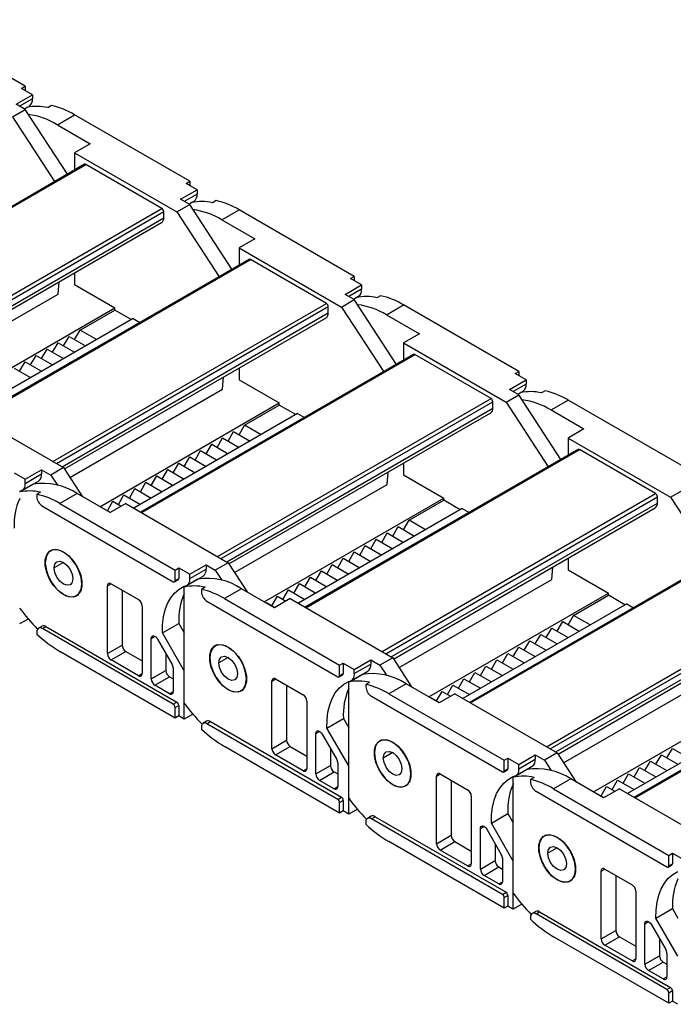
# Model space of a CAD drawing. Header units: millimetres. Extents: x 0 to 1537, y 0 to 1187.
# Tile 10 of 14: x 1163 to 1290, y 769 to 959. Entities that reach past the tile are written whole.
import ezdxf

# ---------------------------------------------------------------- set-up
doc = ezdxf.new("R2010")
doc.units = ezdxf.units.MM
doc.header["$LTSCALE"] = 5.5

msp = doc.modelspace()

# ---------------------------------------------------------------- linework, layer by layer
for p, q in [((1164.26, 946.22), (1141.99, 959.08)), ((1163.56, 945.81), (1164.26, 946.22)), ((1165.68, 944.59), (1163.56, 945.81)), ((1164.26, 946.22), (1164.26, 945.4)), ((1162.5, 942.75), (1165.68, 944.59)), ((1165.68, 943.77), (1163.2, 942.34)), ((1165.68, 944.59), (1165.68, 943.77)), ((1161.79, 940.3), (1164.26, 941.73)), ((1164.26, 941.73), (1162.5, 942.75)), ((1164.1, 941.83), (1165.1, 942.4)), ((1164.1, 941.83), (1164.62, 942.13)), ((1172.43, 929.22), (1164.26, 941.73)), ((1169.35, 942.49), (1168.65, 942.08)), ((1161.79, 940.3), (1169.95, 927.79)), ((1170.49, 938.79), (1173.81, 940.71)), ((1196.08, 927.85), (1173.81, 940.71)), ((1170.49, 938.79), (1176.85, 935.12)), ((1176.85, 935.12), (1173.81, 933.36)), ((1173.81, 933.36), (1173.81, 930.02)), ((1173.81, 933.36), (1193.61, 921.93)), ((1175.75, 931.14), (1122.96, 900.67)), ((1123.11, 900.58), (1176, 931.12)), ((1190.71, 922.63), (1176, 931.12)), ((1195.38, 927.44), (1196.08, 927.85)), ((1197.5, 926.22), (1195.38, 927.44)), ((1196.08, 927.85), (1196.08, 927.03)), ((1194.32, 924.38), (1197.5, 926.22)), ((1197.5, 925.4), (1195.02, 923.97)), ((1197.5, 926.22), (1197.5, 925.4)), ((1137.82, 892.09), (1190.71, 922.63)), ((1193.61, 921.93), (1196.08, 923.36)), ((1196.08, 923.36), (1194.32, 924.38)), ((1195.92, 923.46), (1196.92, 924.04)), ((1195.92, 923.46), (1196.44, 923.76)), ((1204.25, 910.85), (1196.08, 923.36)), ((1201.17, 924.12), (1200.47, 923.71)), ((1138.52, 891.68), (1191.06, 922.01)), ((1139.59, 891.07), (1191.06, 920.79)), ((1191.06, 920.79), (1191.06, 922.01)), ((1193.61, 921.93), (1201.77, 909.42)), ((1202.31, 920.42), (1205.63, 922.34)), ((1227.9, 909.48), (1205.63, 922.34)), ((1140.03, 890.65), (1190.65, 919.87)), ((1202.31, 920.42), (1208.67, 916.75)), ((1208.67, 916.75), (1205.63, 914.99)), ((1205.63, 914.99), (1205.63, 911.65)), ((1205.63, 914.99), (1225.43, 903.56)), ((1207.57, 912.77), (1154.78, 882.3)), ((1154.93, 882.21), (1207.82, 912.75)), ((1222.53, 904.26), (1207.82, 912.75)), ((1173.81, 910.15), (1173.81, 907.89)), ((1227.2, 909.07), (1227.9, 909.48)), ((1227.9, 909.48), (1227.9, 908.67)), ((1170.63, 906.05), (1170.82, 908.43)), ((1173.81, 907.89), (1181.59, 903.4)), ((1226.14, 906.01), (1229.32, 907.85)), ((1229.32, 907.85), (1227.2, 909.07)), ((1229.32, 907.85), (1229.32, 907.03)), ((1141.11, 889.01), (1170.63, 906.05)), ((1227.9, 904.99), (1226.14, 906.01)), ((1229.32, 907.03), (1226.84, 905.6)), ((1227.74, 905.09), (1228.74, 905.67)), ((1232.99, 905.75), (1232.29, 905.35)), ((1169.64, 873.72), (1222.53, 904.26)), ((1170.34, 873.32), (1222.88, 903.64)), ((1222.88, 902.42), (1222.88, 903.64)), ((1225.43, 903.56), (1227.9, 904.99)), ((1227.74, 905.09), (1228.26, 905.39)), ((1236.06, 892.48), (1227.9, 904.99)), ((1234.13, 902.05), (1237.45, 903.97)), ((1259.72, 891.11), (1237.45, 903.97)), ((1146.87, 883.36), (1181.59, 903.4)), ((1171.41, 872.7), (1222.88, 902.42)), ((1174.87, 899.11), (1181.59, 902.99)), ((1181.59, 902.99), (1181.59, 903.4)), ((1184.77, 901.15), (1181.59, 902.99)), ((1225.43, 903.56), (1233.59, 891.05)), ((1234.13, 902.05), (1240.49, 898.38)), ((1185.12, 901.35), (1153.45, 883.07)), ((1171.85, 872.29), (1222.47, 901.5)), ((1185.12, 901.35), (1186.46, 900.58)), ((1171.69, 896.05), (1172.75, 897.88)), ((1172.75, 897.88), (1175.93, 896.05)), ((1173.81, 897.27), (1174.87, 899.11)), ((1178.05, 897.27), (1174.87, 899.11)), ((1240.49, 898.38), (1237.45, 896.62)), ((1169.57, 894.82), (1170.63, 896.66)), ((1170.63, 896.66), (1173.81, 894.82)), ((1237.45, 896.62), (1237.45, 893.28)), ((1237.45, 896.62), (1257.25, 885.19)), ((1165.32, 892.37), (1166.38, 894.21)), ((1166.38, 894.21), (1169.57, 892.37)), ((1167.45, 893.6), (1168.51, 895.44)), ((1168.51, 895.44), (1171.69, 893.6)), ((1239.39, 894.4), (1186.6, 863.93)), ((1186.75, 863.84), (1239.64, 894.38)), ((1254.35, 885.89), (1239.64, 894.38)), ((1163.2, 891.15), (1164.26, 892.99)), ((1164.26, 892.99), (1167.45, 891.15)), ((1162.14, 891.76), (1165.32, 889.93)), ((1205.63, 891.78), (1205.63, 889.52)), ((1259.02, 890.7), (1259.72, 891.11)), ((1261.14, 889.48), (1259.02, 890.7)), ((1259.72, 891.11), (1259.72, 890.3)), ((1202.45, 887.68), (1202.64, 890.06)), ((1205.63, 889.52), (1213.41, 885.03)), ((1257.95, 887.64), (1261.14, 889.48)), ((1261.14, 888.66), (1258.66, 887.23)), ((1261.14, 889.48), (1261.14, 888.66)), ((1172.93, 870.64), (1202.45, 887.68)), ((1257.25, 885.19), (1259.72, 886.62)), ((1259.72, 886.62), (1257.95, 887.64)), ((1259.56, 886.72), (1260.56, 887.3)), ((1259.56, 886.72), (1260.08, 887.02)), ((1267.88, 874.11), (1259.72, 886.62)), ((1264.81, 887.38), (1264.11, 886.98)), ((1178.69, 864.99), (1213.41, 885.03)), ((1201.46, 855.35), (1254.35, 885.89)), ((1202.16, 854.95), (1254.7, 885.28)), ((1206.69, 880.74), (1213.41, 884.62)), ((1213.41, 884.62), (1213.41, 885.03)), ((1216.59, 882.78), (1213.41, 884.62)), ((1254.7, 884.05), (1254.7, 885.28)), ((1257.25, 885.19), (1265.41, 872.69)), ((1265.95, 883.68), (1269.27, 885.6)), ((1291.54, 872.74), (1269.27, 885.6)), ((1151.89, 883.97), (1171.69, 872.54)), ((1216.94, 882.99), (1185.27, 864.7)), ((1203.23, 854.33), (1254.7, 884.05)), ((1203.67, 853.92), (1254.29, 883.13)), ((1216.94, 882.99), (1218.28, 882.21)), ((1265.95, 883.68), (1272.31, 880.01)), ((1203.51, 877.68), (1204.57, 879.52)), ((1204.57, 879.52), (1207.75, 877.68)), ((1205.63, 878.9), (1206.69, 880.74)), ((1209.87, 878.9), (1206.69, 880.74)), ((1272.31, 880.01), (1269.27, 878.25)), ((1199.26, 875.23), (1200.33, 877.07)), ((1200.33, 877.07), (1203.51, 875.23)), ((1201.39, 876.45), (1202.45, 878.29)), ((1202.45, 878.29), (1205.63, 876.45)), ((1269.27, 878.25), (1269.27, 874.91)), ((1269.27, 878.25), (1289.07, 866.82)), ((1197.14, 874), (1198.2, 875.84)), ((1198.2, 875.84), (1201.39, 874)), ((1271.21, 876.03), (1218.42, 845.56)), ((1218.57, 845.48), (1271.46, 876.01)), ((1286.17, 867.52), (1271.46, 876.01)), ((1192.9, 871.56), (1193.96, 873.39)), ((1193.96, 873.39), (1197.14, 871.56)), ((1195.02, 872.78), (1196.08, 874.62)), ((1196.08, 874.62), (1199.26, 872.78)), ((1237.45, 873.41), (1237.45, 871.15)), ((1162.14, 871.52), (1164.26, 870.29)), ((1164.26, 870.29), (1167.45, 872.13)), ((1164.26, 869.48), (1167.45, 871.31)), ((1167.45, 872.13), (1167.45, 871.31)), ((1167.45, 872.13), (1169.21, 871.11)), ((1171.69, 872.54), (1169.21, 871.11)), ((1171.69, 872.54), (1175.36, 866.91)), ((1190.78, 870.33), (1191.84, 872.17)), ((1191.84, 872.17), (1195.02, 870.33)), ((1234.27, 869.31), (1234.46, 871.69)), ((1165.82, 869.34), (1163.2, 867.83)), ((1163.68, 868.11), (1166.87, 869.95)), ((1164.26, 869.48), (1164.26, 870.29)), ((1169.21, 871.11), (1170.5, 869.14)), ((1186.54, 867.88), (1187.6, 869.72)), ((1187.6, 869.72), (1190.78, 867.88)), ((1188.66, 869.11), (1189.72, 870.94)), ((1189.72, 870.94), (1192.9, 869.11)), ((1237.45, 871.15), (1245.23, 866.66)), ((1167.23, 867.79), (1166.53, 867.38)), ((1174.3, 867.52), (1170.98, 865.6)), ((1180.67, 863.84), (1174.3, 867.52)), ((1184.42, 866.66), (1185.48, 868.49)), ((1185.48, 868.49), (1188.66, 866.66)), ((1204.75, 852.27), (1234.27, 869.31)), ((1233.28, 836.99), (1286.17, 867.52)), ((1289.07, 866.82), (1291.54, 868.25)), ((1166.53, 867.38), (1166.53, 866.95)), ((1170.98, 865.6), (1193.25, 852.74)), ((1180.17, 864.21), (1181.23, 866.05)), ((1183.71, 865.6), (1180.67, 863.84)), ((1181.23, 866.05), (1182.86, 865.11)), ((1182.29, 865.43), (1183.36, 867.27)), ((1183.36, 867.27), (1186.54, 865.43)), ((1183.71, 865.6), (1203.51, 854.17)), ((1210.51, 846.62), (1245.23, 866.66)), ((1233.98, 836.58), (1286.52, 866.91)), ((1235.04, 835.96), (1286.52, 865.68)), ((1238.51, 862.37), (1245.23, 866.25)), ((1245.23, 866.25), (1245.23, 866.66)), ((1248.41, 864.41), (1245.23, 866.25)), ((1286.52, 865.68), (1286.52, 866.91)), ((1289.07, 866.82), (1297.23, 854.32)), ((1167.59, 865.11), (1192.9, 850.5)), ((1179.08, 864.76), (1179.11, 864.82)), ((1179.11, 864.82), (1180.74, 863.88)), ((1248.76, 864.62), (1217.09, 846.33)), ((1235.49, 835.55), (1286.11, 864.77)), ((1248.76, 864.62), (1250.1, 863.85)), ((1237.45, 860.53), (1238.51, 862.37)), ((1241.69, 860.53), (1238.51, 862.37)), ((1233.21, 858.09), (1234.27, 859.92)), ((1234.27, 859.92), (1237.45, 858.09)), ((1235.33, 859.31), (1236.39, 861.15)), ((1236.39, 861.15), (1239.57, 859.31)), ((1231.08, 856.86), (1232.15, 858.7)), ((1232.15, 858.7), (1235.33, 856.86)), ((1169.54, 856.66), (1169.19, 856.46)), ((1226.84, 854.41), (1227.9, 856.25)), ((1227.9, 856.25), (1231.08, 854.41)), ((1228.96, 855.64), (1230.02, 857.47)), ((1230.02, 857.47), (1233.21, 855.64)), ((1303.03, 857.66), (1250.24, 827.19)), ((1250.39, 827.11), (1303.28, 857.64)), ((1171.69, 854.21), (1169.88, 853.17)), ((1203.51, 854.17), (1201.03, 852.74)), ((1203.51, 854.17), (1207.18, 848.54)), ((1224.72, 853.19), (1225.78, 855.02)), ((1225.78, 855.02), (1228.96, 853.19)), ((1269.27, 855.04), (1269.27, 852.78)), ((1193.25, 852.74), (1193.96, 853.15)), ((1193.25, 850.7), (1193.25, 852.74)), ((1193.96, 853.15), (1196.08, 851.93)), ((1193.96, 853.15), (1193.96, 851.11)), ((1196.08, 851.93), (1199.26, 853.76)), ((1196.08, 851.11), (1199.26, 852.95)), ((1199.26, 853.76), (1199.26, 852.95)), ((1199.26, 853.76), (1201.03, 852.74)), ((1201.03, 852.74), (1202.32, 850.77)), ((1220.48, 850.74), (1221.54, 852.57)), ((1221.54, 852.57), (1224.72, 850.74)), ((1222.6, 851.96), (1223.66, 853.8)), ((1223.66, 853.8), (1226.84, 851.96)), ((1266.09, 850.94), (1266.28, 853.32)), ((1269.27, 852.78), (1277.05, 848.29)), ((1193.15, 850.47), (1193.86, 850.88)), ((1193.25, 850.7), (1193.96, 851.11)), ((1197.64, 850.97), (1195.02, 849.46)), ((1195.5, 849.74), (1198.69, 851.58)), ((1196.08, 851.11), (1196.08, 851.93)), ((1218.36, 849.51), (1219.42, 851.35)), ((1219.42, 851.35), (1222.6, 849.51)), ((1236.57, 833.9), (1266.09, 850.94)), ((1175.22, 850.09), (1175.26, 850.11)), ((1180.17, 849.68), (1180.88, 850.09)), ((1180.17, 836.61), (1180.17, 849.68)), ((1180.88, 850.09), (1186.18, 847.03)), ((1183, 848.86), (1183, 838.25)), ((1195.02, 827.03), (1195.02, 849.46)), ((1199.05, 849.42), (1198.35, 849.01)), ((1198.35, 849.01), (1198.35, 848.58)), ((1206.12, 849.15), (1202.8, 847.23)), ((1212.49, 845.48), (1206.12, 849.15)), ((1214.11, 847.06), (1215.17, 848.9)), ((1215.17, 848.9), (1218.36, 847.06)), ((1216.24, 848.29), (1217.3, 850.13)), ((1217.3, 850.13), (1220.48, 848.29)), ((1265.1, 818.62), (1317.99, 849.15)), ((1265.8, 818.21), (1318.34, 848.54)), ((1171.69, 848), (1171.72, 848.02)), ((1174.19, 847.8), (1174.54, 848)), ((1199.41, 846.74), (1224.72, 832.13)), ((1202.8, 847.23), (1225.07, 834.37)), ((1211.99, 845.84), (1213.05, 847.68)), ((1215.53, 847.23), (1212.49, 845.48)), ((1213.05, 847.68), (1214.68, 846.74)), ((1215.53, 847.23), (1235.33, 835.8)), ((1242.33, 828.25), (1277.05, 848.29)), ((1266.86, 817.6), (1318.34, 847.31)), ((1270.33, 844), (1277.05, 847.88)), ((1277.05, 847.88), (1277.05, 848.29)), ((1280.23, 846.04), (1277.05, 847.88)), ((1186.89, 845.8), (1186.89, 832.74)), ((1210.9, 846.39), (1210.93, 846.45)), ((1210.93, 846.45), (1212.55, 845.51)), ((1280.58, 846.25), (1248.91, 827.96)), ((1267.31, 817.18), (1317.93, 846.4)), ((1280.58, 846.25), (1281.92, 845.48)), ((1164.86, 843.29), (1163.2, 842.33)), ((1267.15, 840.94), (1268.21, 842.78)), ((1268.21, 842.78), (1271.39, 840.94)), ((1269.27, 842.17), (1270.33, 844)), ((1273.51, 842.17), (1270.33, 844)), ((1166.53, 840.82), (1166.53, 840.38)), ((1167.54, 841.91), (1166.84, 841.5)), ((1167.59, 841.43), (1168.29, 841.84)), ((1192.9, 826.82), (1167.59, 841.43)), ((1168.29, 841.84), (1193.61, 827.22)), ((1190.79, 840.6), (1193.97, 842.44)), ((1193.97, 842.44), (1195.02, 840.62)), ((1265.03, 839.72), (1266.09, 841.55)), ((1266.09, 841.55), (1269.27, 839.72)), ((1188.66, 839.54), (1189.37, 839.95)), ((1188.66, 831.72), (1188.66, 839.54)), ((1189.87, 839.42), (1192.69, 834.52)), ((1195.02, 833.27), (1190.79, 840.6)), ((1260.78, 837.27), (1261.84, 839.1)), ((1261.84, 839.1), (1265.03, 837.27)), ((1262.9, 838.49), (1263.97, 840.33)), ((1263.97, 840.33), (1267.15, 838.49)), ((1334.85, 839.3), (1282.06, 808.82)), ((1282.21, 808.74), (1335.1, 839.27)), ((1193.25, 824.16), (1170.98, 837.02)), ((1180.17, 836.61), (1183, 838.25)), ((1180.88, 835.39), (1183.71, 837.02)), ((1183.71, 837.02), (1186.89, 835.18)), ((1201.36, 838.29), (1201.01, 838.09)), ((1258.66, 836.04), (1259.72, 837.88)), ((1259.72, 837.88), (1262.9, 836.04)), ((1186.18, 832.33), (1180.88, 835.39)), ((1191.49, 836.61), (1191.49, 833.35)), ((1203.51, 835.84), (1201.7, 834.8)), ((1227.9, 833.56), (1231.08, 835.39)), ((1231.08, 835.39), (1231.08, 834.58)), ((1231.08, 835.39), (1232.85, 834.37)), ((1235.33, 835.8), (1232.85, 834.37)), ((1235.33, 835.8), (1239, 830.17)), ((1254.42, 833.59), (1255.48, 835.43)), ((1255.48, 835.43), (1258.66, 833.59)), ((1256.54, 834.82), (1257.6, 836.65)), ((1257.6, 836.65), (1260.78, 834.82)), ((1188.66, 831.72), (1191.49, 833.35)), ((1192.9, 833.83), (1192.9, 829.27)), ((1195.02, 823.96), (1195.02, 833.27)), ((1225.07, 834.37), (1225.78, 834.78)), ((1225.07, 832.33), (1225.07, 834.37)), ((1225.78, 834.78), (1227.9, 833.56)), ((1225.78, 834.78), (1225.78, 832.74)), ((1227.32, 831.37), (1230.51, 833.21)), ((1227.9, 832.74), (1231.08, 834.58)), ((1227.9, 832.74), (1227.9, 833.56)), ((1232.85, 834.37), (1234.14, 832.41)), ((1252.3, 832.37), (1253.36, 834.21)), ((1253.36, 834.21), (1256.54, 832.37)), ((1186.18, 832.33), (1186.89, 832.74)), ((1189.37, 830.49), (1192.19, 832.12)), ((1192.19, 832.12), (1192.9, 831.72)), ((1207.04, 831.72), (1207.08, 831.74)), ((1211.99, 831.31), (1212.7, 831.72)), ((1211.99, 818.24), (1211.99, 831.31)), ((1212.7, 831.72), (1218, 828.66)), ((1224.97, 832.1), (1225.68, 832.51)), ((1225.07, 832.33), (1225.78, 832.74)), ((1229.46, 832.6), (1226.84, 831.09)), ((1248.06, 829.92), (1249.12, 831.76)), ((1249.12, 831.76), (1252.3, 829.92)), ((1250.18, 831.14), (1251.24, 832.98)), ((1251.24, 832.98), (1254.42, 831.14)), ((1268.39, 815.53), (1297.91, 832.57)), ((1192.19, 828.86), (1189.37, 830.49)), ((1203.51, 829.63), (1203.54, 829.66)), ((1206.01, 829.43), (1206.36, 829.63)), ((1214.82, 830.49), (1214.82, 819.88)), ((1226.84, 808.66), (1226.84, 831.09)), ((1230.87, 831.05), (1230.17, 830.64)), ((1230.17, 830.64), (1230.17, 830.21)), ((1237.94, 830.78), (1234.62, 828.86)), ((1244.31, 827.11), (1237.94, 830.78)), ((1245.93, 828.69), (1246.99, 830.53)), ((1246.99, 830.53), (1250.18, 828.69)), ((1274.15, 809.88), (1308.87, 829.92)), ((1192.19, 828.86), (1192.9, 829.27)), ((1231.23, 828.37), (1256.54, 813.76)), ((1234.62, 828.86), (1256.89, 816)), ((1242.72, 828.02), (1242.75, 828.08)), ((1242.75, 828.08), (1244.37, 827.15)), ((1243.81, 827.47), (1244.87, 829.31)), ((1247.35, 828.86), (1244.31, 827.11)), ((1244.87, 829.31), (1246.5, 828.37)), ((1247.35, 828.86), (1267.15, 817.43)), ((1312.4, 827.88), (1280.73, 809.59)), ((1192.9, 826.82), (1193.61, 827.22)), ((1193.25, 826.2), (1193.96, 826.61)), ((1193.25, 824.16), (1193.25, 826.2)), ((1193.96, 826.61), (1193.96, 824.57)), ((1218.71, 827.43), (1218.71, 814.37)), ((1193.96, 824.57), (1193.25, 824.16)), ((1195.02, 823.96), (1193.96, 824.57)), ((1196.68, 824.92), (1195.02, 823.96)), ((1222.61, 822.23), (1225.79, 824.07)), ((1225.79, 824.07), (1226.84, 822.25)), ((1198.35, 822.45), (1198.35, 822.01)), ((1199.36, 823.54), (1198.66, 823.14)), ((1199.41, 823.06), (1200.11, 823.47)), ((1224.72, 808.45), (1199.41, 823.06)), ((1200.11, 823.47), (1225.43, 808.86)), ((1226.84, 814.9), (1222.61, 822.23)), ((1220.48, 821.17), (1221.19, 821.58)), ((1220.48, 813.35), (1220.48, 821.17)), ((1221.69, 821.05), (1224.51, 816.15)), ((1233.18, 819.92), (1232.83, 819.72)), ((1225.07, 805.79), (1202.8, 818.65)), ((1211.99, 818.24), (1214.82, 819.88)), ((1212.7, 817.02), (1215.53, 818.65)), ((1215.53, 818.65), (1218.71, 816.82)), ((1223.31, 818.25), (1223.31, 814.98)), ((1288.36, 816.45), (1289.42, 818.29)), ((1289.42, 818.29), (1292.6, 816.45)), ((1218, 813.96), (1212.7, 817.02)), ((1235.33, 817.47), (1233.52, 816.43)), ((1256.89, 816), (1257.6, 816.41)), ((1257.6, 816.41), (1259.72, 815.19)), ((1257.6, 816.41), (1257.6, 814.37)), ((1259.72, 815.19), (1262.9, 817.02)), ((1259.72, 814.37), (1262.9, 816.21)), ((1262.9, 817.02), (1262.9, 816.21)), ((1262.9, 817.02), (1264.67, 816)), ((1267.15, 817.43), (1264.67, 816)), ((1267.15, 817.43), (1270.82, 811.8)), ((1286.24, 815.22), (1287.3, 817.06)), ((1287.3, 817.06), (1290.48, 815.22)), ((1218, 813.96), (1218.71, 814.37)), ((1220.48, 813.35), (1223.31, 814.98)), ((1224.72, 815.46), (1224.72, 810.9)), ((1226.84, 805.59), (1226.84, 814.9)), ((1256.89, 813.96), (1256.89, 816)), ((1256.89, 813.96), (1257.6, 814.37)), ((1261.28, 814.23), (1258.66, 812.72)), ((1259.14, 813), (1262.33, 814.84)), ((1259.72, 814.37), (1259.72, 815.19)), ((1264.67, 816), (1265.96, 814.04)), ((1282, 812.77), (1283.06, 814.61)), ((1283.06, 814.61), (1286.24, 812.77)), ((1284.12, 814), (1285.18, 815.84)), ((1285.18, 815.84), (1288.36, 814)), ((1221.19, 812.12), (1224.01, 813.75)), ((1224.01, 813.75), (1224.72, 813.35)), ((1238.86, 813.35), (1238.9, 813.37)), ((1243.81, 812.94), (1244.52, 813.35)), ((1243.81, 799.88), (1243.81, 812.94)), ((1244.52, 813.35), (1249.82, 810.29)), ((1256.79, 813.73), (1257.5, 814.14)), ((1258.66, 790.3), (1258.66, 812.72)), ((1262.69, 812.68), (1261.99, 812.27)), ((1261.99, 812.27), (1261.99, 811.84)), ((1269.76, 812.41), (1266.44, 810.49)), ((1276.13, 808.74), (1269.76, 812.41)), ((1279.88, 811.55), (1280.94, 813.39)), ((1280.94, 813.39), (1284.12, 811.55)), ((1224.01, 810.49), (1221.19, 812.12)), ((1224.01, 810.49), (1224.72, 810.9)), ((1235.33, 811.27), (1235.36, 811.29)), ((1237.83, 811.06), (1238.18, 811.26)), ((1246.64, 812.12), (1246.64, 801.51)), ((1266.44, 810.49), (1288.71, 797.63)), ((1275.63, 809.1), (1276.69, 810.94)), ((1279.17, 810.49), (1276.13, 808.74)), ((1276.69, 810.94), (1278.32, 810)), ((1277.75, 810.33), (1278.81, 812.16)), ((1278.81, 812.16), (1282, 810.33)), ((1279.17, 810.49), (1298.97, 799.06)), ((1224.72, 808.45), (1225.43, 808.86)), ((1250.53, 809.06), (1250.53, 796)), ((1263.05, 810), (1288.36, 795.39)), ((1274.54, 809.65), (1274.57, 809.71)), ((1274.57, 809.71), (1276.19, 808.78)), ((1225.07, 807.84), (1225.78, 808.24)), ((1225.07, 805.79), (1225.07, 807.84)), ((1225.78, 808.24), (1225.78, 806.2)), ((1225.78, 806.2), (1225.07, 805.79)), ((1226.84, 805.59), (1225.78, 806.2)), ((1228.5, 806.55), (1226.84, 805.59)), ((1231.18, 805.17), (1230.48, 804.77)), ((1231.23, 804.69), (1231.93, 805.1)), ((1256.54, 790.08), (1231.23, 804.69)), ((1231.93, 805.1), (1257.25, 790.49)), ((1254.43, 803.86), (1257.61, 805.7)), ((1257.61, 805.7), (1258.66, 803.88)), ((1230.17, 804.08), (1230.17, 803.64)), ((1252.3, 802.8), (1253.01, 803.21)), ((1252.3, 794.98), (1252.3, 802.8)), ((1258.66, 796.53), (1254.43, 803.86)), ((1243.81, 799.88), (1246.64, 801.51)), ((1253.51, 802.68), (1256.33, 797.79)), ((1265, 801.55), (1264.65, 801.35)), ((1256.89, 787.42), (1234.62, 800.28)), ((1244.52, 798.65), (1247.35, 800.28)), ((1247.35, 800.28), (1250.53, 798.45)), ((1255.13, 799.88), (1255.13, 796.61)), ((1267.15, 799.1), (1265.34, 798.06)), ((1249.82, 795.59), (1244.52, 798.65)), ((1256.54, 797.09), (1256.54, 792.53)), ((1288.71, 797.63), (1289.42, 798.04)), ((1288.71, 795.59), (1288.71, 797.63)), ((1289.42, 798.04), (1291.54, 796.82)), ((1289.42, 798.04), (1289.42, 796)), ((1249.82, 795.59), (1250.53, 796)), ((1252.3, 794.98), (1255.13, 796.61)), ((1253.01, 793.75), (1255.83, 795.39)), ((1255.83, 795.39), (1256.54, 794.98)), ((1258.66, 787.22), (1258.66, 796.53)), ((1288.61, 795.36), (1289.32, 795.77)), ((1288.71, 795.59), (1289.42, 796)), ((1255.83, 792.12), (1253.01, 793.75)), ((1270.68, 794.98), (1270.72, 795)), ((1275.63, 794.57), (1276.34, 794.98)), ((1275.63, 781.51), (1275.63, 794.57)), ((1276.34, 794.98), (1281.64, 791.92)), ((1278.46, 793.75), (1278.46, 783.14)), ((1255.83, 792.12), (1256.54, 792.53)), ((1267.15, 792.9), (1267.18, 792.92)), ((1269.65, 792.69), (1270, 792.89)), ((1256.54, 790.08), (1257.25, 790.49)), ((1256.89, 789.47), (1257.6, 789.87)), ((1256.89, 787.42), (1256.89, 789.47)), ((1257.6, 789.87), (1257.6, 787.83)), ((1282.35, 790.69), (1282.35, 777.63)), ((1257.6, 787.83), (1256.89, 787.42)), ((1258.66, 787.22), (1257.6, 787.83)), ((1260.32, 788.18), (1258.66, 787.22)), ((1261.99, 785.71), (1261.99, 785.28)), ((1263, 786.81), (1262.3, 786.4)), ((1263.05, 786.32), (1263.75, 786.73)), ((1288.36, 771.71), (1263.05, 786.32)), ((1263.75, 786.73), (1289.07, 772.12)), ((1286.25, 785.5), (1289.43, 787.33)), ((1289.43, 787.33), (1290.48, 785.51)), ((1284.12, 784.43), (1284.83, 784.84)), ((1284.12, 776.61), (1284.12, 784.43)), ((1285.32, 784.32), (1288.15, 779.42)), ((1290.48, 778.16), (1286.25, 785.5)), ((1288.71, 769.06), (1266.44, 781.91)), ((1275.63, 781.51), (1278.46, 783.14)), ((1276.34, 780.28), (1279.17, 781.91)), ((1279.17, 781.91), (1282.35, 780.08)), ((1281.64, 777.22), (1276.34, 780.28)), ((1286.95, 781.51), (1286.95, 778.24)), ((1284.12, 776.61), (1286.95, 778.24)), ((1288.36, 778.72), (1288.36, 774.16)), ((1281.64, 777.22), (1282.35, 777.63)), ((1284.82, 775.38), (1287.65, 777.02)), ((1287.65, 777.02), (1288.36, 776.61)), ((1287.65, 773.75), (1284.82, 775.38)), ((1287.65, 773.75), (1288.36, 774.16)), ((1288.36, 771.71), (1289.07, 772.12)), ((1288.71, 771.1), (1289.42, 771.5)), ((1288.71, 769.06), (1288.71, 771.1)), ((1289.42, 771.5), (1289.42, 769.46)), ((1289.42, 769.46), (1288.71, 769.06)), ((1290.48, 768.85), (1289.42, 769.46))]:
    msp.add_line(p, q)
at = {"flags": 128}
for points in [[(1171.69, 848), (1170.68, 848.75), (1169.76, 849.77), (1168.99, 850.98), (1168.44, 852.29), (1168.15, 853.58), (1168.15, 854.75), (1168.44, 855.72), (1168.99, 856.39), (1169.76, 856.71), (1170.68, 856.66), (1171.69, 856.25)], [(1175.22, 850.09), (1175.08, 851.32), (1174.66, 852.62), (1174, 853.88), (1173.16, 854.99), (1172.19, 855.88), (1171.18, 856.46), (1170.22, 856.69), (1169.37, 856.55), (1168.71, 856.05), (1168.3, 855.24), (1168.15, 854.17)], [(1171.69, 856.25), (1172.69, 855.5), (1173.62, 854.48), (1174.39, 853.27), (1174.94, 851.97), (1175.22, 850.67), (1175.22, 849.5), (1174.94, 848.54), (1174.39, 847.87), (1173.62, 847.54), (1172.69, 847.59), (1171.69, 848)], [(1168.15, 854.17), (1168.3, 852.94), (1168.71, 851.64), (1169.37, 850.38), (1170.22, 849.26), (1171.18, 848.38), (1172.19, 847.8), (1173.16, 847.57), (1174, 847.71), (1174.66, 848.2), (1175.08, 849.02), (1175.22, 850.09)], [(1169.88, 853.17), (1170.02, 853.89), (1170.41, 854.34), (1171, 854.45), (1171.69, 854.21), (1172.38, 853.65), (1172.96, 852.86), (1173.35, 851.96), (1173.49, 851.09)], [(1173.49, 851.09), (1173.35, 850.37), (1172.96, 849.92), (1172.38, 849.81), (1171.69, 850.05), (1171, 850.6), (1170.41, 851.39), (1170.02, 852.29), (1169.88, 853.17)], [(1190.79, 840.6), (1190.82, 842.19), (1191, 843.68), (1191.33, 845.05), (1191.8, 846.29), (1192.42, 847.37), (1193.17, 848.3), (1194.04, 849.05), (1195.02, 849.61)], [(1188.66, 839.54), (1188.69, 839.76), (1188.78, 839.93), (1188.92, 840.02), (1189.09, 840.04), (1189.3, 839.99), (1189.5, 839.86), (1189.7, 839.66), (1189.87, 839.42)], [(1203.51, 829.63), (1202.5, 830.38), (1201.58, 831.4), (1200.81, 832.62), (1200.26, 833.92), (1199.97, 835.21), (1199.97, 836.39), (1200.26, 837.35), (1200.81, 838.02), (1201.58, 838.34), (1202.5, 838.3), (1203.51, 837.88)], [(1207.04, 831.72), (1206.9, 832.95), (1206.48, 834.25), (1205.82, 835.51), (1204.98, 836.62), (1204.01, 837.51), (1203, 838.09), (1202.04, 838.32), (1201.19, 838.18), (1200.53, 837.68), (1200.12, 836.87), (1199.97, 835.8)], [(1203.51, 837.88), (1204.51, 837.13), (1205.44, 836.11), (1206.21, 834.9), (1206.76, 833.6), (1207.04, 832.3), (1207.04, 831.13), (1206.76, 830.17), (1206.21, 829.5), (1205.44, 829.17), (1204.51, 829.22), (1203.51, 829.63)], [(1199.97, 835.8), (1200.12, 834.57), (1200.53, 833.27), (1201.19, 832.01), (1202.04, 830.89), (1203, 830.01), (1204.01, 829.43), (1204.98, 829.2), (1205.82, 829.34), (1206.48, 829.83), (1206.9, 830.65), (1207.04, 831.72)], [(1201.7, 834.8), (1201.84, 835.52), (1202.23, 835.97), (1202.82, 836.08), (1203.51, 835.84), (1204.2, 835.28), (1204.78, 834.49), (1205.17, 833.59), (1205.31, 832.72)], [(1205.31, 832.72), (1205.17, 832), (1204.78, 831.55), (1204.2, 831.44), (1203.51, 831.68), (1202.82, 832.23), (1202.23, 833.02), (1201.84, 833.92), (1201.7, 834.8)], [(1222.61, 822.23), (1222.64, 823.82), (1222.82, 825.31), (1223.15, 826.68), (1223.62, 827.92), (1224.24, 829), (1224.99, 829.93), (1225.86, 830.68), (1226.84, 831.24)], [(1220.48, 821.17), (1220.51, 821.39), (1220.6, 821.56), (1220.74, 821.66), (1220.91, 821.68), (1221.12, 821.62), (1221.32, 821.49), (1221.52, 821.29), (1221.69, 821.05)], [(1235.33, 811.27), (1234.32, 812.01), (1233.4, 813.03), (1232.63, 814.25), (1232.08, 815.55), (1231.79, 816.84), (1231.79, 818.02), (1232.08, 818.98), (1232.63, 819.65), (1233.4, 819.97), (1234.32, 819.93), (1235.33, 819.51)], [(1238.86, 813.35), (1238.72, 814.58), (1238.3, 815.88), (1237.64, 817.14), (1236.8, 818.25), (1235.83, 819.14), (1234.82, 819.72), (1233.86, 819.95), (1233.01, 819.81), (1232.35, 819.31), (1231.94, 818.5), (1231.79, 817.43)], [(1235.33, 819.51), (1236.33, 818.76), (1237.26, 817.74), (1238.03, 816.53), (1238.58, 815.23), (1238.86, 813.94), (1238.86, 812.76), (1238.58, 811.8), (1238.03, 811.13), (1237.26, 810.81), (1236.33, 810.85), (1235.33, 811.27)], [(1231.79, 817.43), (1231.94, 816.2), (1232.35, 814.9), (1233.01, 813.64), (1233.86, 812.52), (1234.82, 811.64), (1235.83, 811.06), (1236.8, 810.83), (1237.64, 810.97), (1238.3, 811.46), (1238.72, 812.28), (1238.86, 813.35)], [(1233.52, 816.43), (1233.66, 817.15), (1234.05, 817.6), (1234.64, 817.71), (1235.33, 817.47), (1236.02, 816.91), (1236.6, 816.13), (1236.99, 815.22), (1237.13, 814.35)], [(1237.13, 814.35), (1236.99, 813.63), (1236.6, 813.18), (1236.02, 813.07), (1235.33, 813.31), (1234.64, 813.86), (1234.05, 814.65), (1233.66, 815.55), (1233.52, 816.43)], [(1254.43, 803.86), (1254.46, 805.45), (1254.64, 806.94), (1254.97, 808.31), (1255.44, 809.55), (1256.06, 810.63), (1256.81, 811.56), (1257.68, 812.31), (1258.66, 812.87)], [(1252.3, 802.8), (1252.33, 803.02), (1252.42, 803.19), (1252.56, 803.29), (1252.73, 803.31), (1252.94, 803.25), (1253.14, 803.12), (1253.34, 802.92), (1253.51, 802.68)], [(1267.15, 792.9), (1266.14, 793.64), (1265.22, 794.67), (1264.45, 795.88), (1263.9, 797.18), (1263.61, 798.47), (1263.61, 799.65), (1263.9, 800.61), (1264.45, 801.28), (1265.22, 801.6), (1266.14, 801.56), (1267.15, 801.14)], [(1270.68, 794.98), (1270.54, 796.21), (1270.12, 797.51), (1269.46, 798.77), (1268.62, 799.89), (1267.65, 800.77), (1266.64, 801.35), (1265.68, 801.58), (1264.83, 801.44), (1264.17, 800.94), (1263.75, 800.13), (1263.61, 799.06)], [(1267.15, 801.14), (1268.15, 800.4), (1269.08, 799.37), (1269.85, 798.16), (1270.4, 796.86), (1270.68, 795.57), (1270.68, 794.39), (1270.4, 793.43), (1269.85, 792.76), (1269.08, 792.44), (1268.15, 792.48), (1267.15, 792.9)], [(1263.61, 799.06), (1263.75, 797.83), (1264.17, 796.53), (1264.83, 795.27), (1265.68, 794.15), (1266.64, 793.27), (1267.65, 792.69), (1268.62, 792.46), (1269.46, 792.6), (1270.12, 793.1), (1270.54, 793.91), (1270.68, 794.98)], [(1265.34, 798.06), (1265.48, 798.78), (1265.87, 799.23), (1266.46, 799.34), (1267.15, 799.1), (1267.84, 798.55), (1268.42, 797.76), (1268.81, 796.85), (1268.95, 795.98)], [(1268.95, 795.98), (1268.81, 795.26), (1268.42, 794.81), (1267.84, 794.7), (1267.15, 794.94), (1266.46, 795.49), (1265.87, 796.28), (1265.48, 797.18), (1265.34, 798.06)], [(1286.25, 785.5), (1286.28, 787.09), (1286.46, 788.57), (1286.79, 789.94), (1287.26, 791.18), (1287.88, 792.27), (1288.63, 793.19), (1289.5, 793.94), (1290.48, 794.5)], [(1284.12, 784.43), (1284.15, 784.65), (1284.24, 784.82), (1284.38, 784.92), (1284.55, 784.94), (1284.76, 784.88), (1284.96, 784.75), (1285.16, 784.55), (1285.32, 784.32)]]:
    msp.add_lwpolyline(points, dxfattribs=at)
for centre, radius, start, end in [((1164.24, 943.57), 1.45, 306.2883, 7.8112), ((1166.54, 932.97), 9.36, 76.9706, 101.848), ((1165.9, 927.39), 15.5, 59.29, 77.1024), ((1163.08, 926.67), 14.2, 58.5828, 82.6528), ((1175.85, 930.91), 0.251, 54.3824, 114.3071), ((1196.06, 925.2), 1.45, 306.2883, 7.8112), ((1190.29, 921.98), 0.768, 2.6055, 57.3945), ((1198.36, 914.6), 9.36, 76.9706, 101.848), ((1197.72, 909.02), 15.5, 59.29, 77.1024), ((1190.08, 920.68), 0.986, 305.0133, 6.2988), ((1194.9, 908.3), 14.2, 58.5828, 82.6528), ((1207.67, 912.54), 0.251, 54.3824, 114.3071), ((1230.18, 896.23), 9.36, 76.9706, 101.848), ((1227.88, 906.84), 1.45, 306.2883, 7.8112), ((1229.54, 890.65), 15.5, 59.29, 77.1024), ((1222.11, 903.61), 0.768, 2.6055, 57.3945), ((1226.72, 889.93), 14.2, 58.5828, 82.6528), ((1221.9, 902.31), 0.986, 305.0133, 6.2988), ((1239.49, 894.17), 0.251, 54.3824, 114.3071), ((1259.7, 888.47), 1.45, 306.2883, 7.8112), ((1262, 877.86), 9.36, 76.9706, 101.848), ((1261.35, 872.28), 15.5, 59.29, 77.1024), ((1253.93, 885.24), 0.768, 2.6055, 57.3945), ((1258.54, 871.56), 14.2, 58.5828, 82.6528), ((1253.72, 883.94), 0.986, 305.0133, 6.2988), ((1271.31, 875.8), 0.251, 54.3824, 114.3071), ((1166.01, 871.12), 1.45, 306.2883, 7.8112), ((1163.05, 869.21), 1.24, 277.1662, 12.2078), ((1167.7, 857.46), 12.03, 56.7274, 99.0133), ((1165.12, 858.67), 9.36, 76.9706, 101.848), ((1285.75, 866.87), 0.768, 2.6055, 57.3945), ((1174.41, 861.55), 12.28, 155.8434, 183.4452), ((1163.07, 852.28), 15.5, 59.29, 77.1024), ((1168.83, 867.05), 2.31, 182.6055, 237.3945), ((1285.54, 865.57), 0.986, 305.0133, 6.2988), ((1197.83, 852.75), 1.45, 306.2883, 7.8112), ((1193.04, 850.67), 0.218, 230.7967, 9.214), ((1193.72, 851.08), 0.24, 304.0564, 7.2558), ((1194.87, 850.85), 1.24, 277.1662, 12.2078), ((1199.52, 839.09), 12.03, 56.7274, 99.0133), ((1180.6, 849.75), 0.437, 50.7967, 189.214), ((1196.94, 840.31), 9.36, 76.9706, 101.848), ((1194.89, 833.91), 15.5, 59.29, 77.1024), ((1200.65, 848.68), 2.31, 182.6055, 237.3945), ((1185.36, 845.73), 1.54, 2.6055, 57.3945), ((1206.23, 843.18), 12.28, 155.8434, 183.4452), ((1190.02, 864.75), 33.07, 215.8066, 225.0618), ((1167.17, 840.92), 0.655, 50.7967, 189.214), ((1167.85, 841.23), 0.754, 54.3824, 114.3071), ((1183.31, 857.99), 24.32, 226.3765, 239.5525), ((1184.54, 838.32), 1.54, 182.6055, 237.3945), ((1181.71, 836.68), 1.54, 182.6055, 237.3945), ((1193.02, 833.42), 1.54, 182.6055, 237.3945), ((1191.46, 833.78), 1.44, 1.9565, 31.1437), ((1229.65, 834.38), 1.45, 306.2883, 7.8112), ((1186.46, 832.67), 0.437, 230.7967, 9.214), ((1190.19, 831.79), 1.54, 182.6055, 237.3945), ((1212.42, 831.38), 0.437, 50.7967, 189.214), ((1224.86, 832.3), 0.218, 230.7967, 9.214), ((1225.54, 832.71), 0.24, 304.0564, 7.2558), ((1226.69, 832.48), 1.24, 277.1662, 12.2078), ((1231.34, 820.72), 12.03, 56.7274, 99.0133), ((1238.05, 824.81), 12.28, 155.8434, 183.4452), ((1228.76, 821.94), 9.36, 76.9706, 101.848), ((1226.71, 815.54), 15.5, 59.29, 77.1024), ((1232.47, 830.31), 2.31, 182.6055, 237.3945), ((1192.47, 829.2), 0.437, 230.7967, 9.214), ((1217.18, 827.36), 1.54, 2.6055, 57.3945), ((1192.49, 826.17), 0.768, 2.6055, 57.3945), ((1193.19, 826.58), 0.768, 2.6055, 57.3945), ((1221.84, 846.38), 33.07, 215.8066, 225.0618), ((1198.99, 822.55), 0.655, 50.7967, 189.214), ((1215.13, 839.62), 24.32, 226.3765, 239.5525), ((1199.67, 822.86), 0.754, 54.3824, 114.3071), ((1213.53, 818.31), 1.54, 182.6055, 237.3945), ((1216.36, 819.95), 1.54, 182.6055, 237.3945), ((1223.28, 815.41), 1.44, 1.9565, 31.1437), ((1261.47, 816.01), 1.45, 306.2883, 7.8112), ((1218.28, 814.3), 0.437, 230.7967, 9.214), ((1224.84, 815.05), 1.54, 182.6055, 237.3945), ((1257.36, 814.34), 0.24, 304.0564, 7.2558), ((1258.51, 814.11), 1.24, 277.1662, 12.2078), ((1263.16, 802.35), 12.03, 56.7274, 99.0133), ((1222.01, 813.42), 1.54, 182.6055, 237.3945), ((1244.24, 813.01), 0.437, 50.7967, 189.214), ((1256.68, 813.93), 0.218, 230.7967, 9.214), ((1260.58, 803.57), 9.36, 76.9706, 101.848), ((1258.53, 797.17), 15.5, 59.29, 77.1024), ((1224.29, 810.83), 0.437, 230.7967, 9.214), ((1269.87, 806.44), 12.28, 155.8434, 183.4452), ((1264.29, 811.94), 2.31, 182.6055, 237.3945), ((1225.01, 808.21), 0.768, 2.6055, 57.3945), ((1253.66, 828.01), 33.07, 215.8066, 225.0618), ((1249, 808.99), 1.54, 2.6055, 57.3945), ((1224.31, 807.8), 0.768, 2.6055, 57.3945), ((1230.81, 804.18), 0.655, 50.7967, 189.214), ((1231.49, 804.49), 0.754, 54.3824, 114.3071), ((1246.94, 821.25), 24.32, 226.3765, 239.5525), ((1248.18, 801.58), 1.54, 182.6055, 237.3945), ((1245.35, 799.95), 1.54, 182.6055, 237.3945), ((1255.1, 797.04), 1.44, 1.9565, 31.1437), ((1250.1, 795.93), 0.437, 230.7967, 9.214), ((1256.66, 796.68), 1.54, 182.6055, 237.3945), ((1288.5, 795.56), 0.218, 230.7967, 9.214), ((1289.18, 795.97), 0.24, 304.0564, 7.2558), ((1253.83, 795.05), 1.54, 182.6055, 237.3945), ((1276.06, 794.64), 0.437, 50.7967, 189.214), ((1256.11, 792.46), 0.437, 230.7967, 9.214), ((1280.81, 790.62), 1.54, 2.6055, 57.3945), ((1301.69, 788.07), 12.28, 155.8434, 183.4452), ((1256.13, 789.43), 0.768, 2.6055, 57.3945), ((1256.83, 789.84), 0.768, 2.6055, 57.3945), ((1285.48, 809.64), 33.07, 215.8066, 225.0618), ((1262.63, 785.82), 0.655, 50.7967, 189.214), ((1263.31, 786.12), 0.754, 54.3824, 114.3071), ((1278.76, 802.88), 24.32, 226.3765, 239.5525), ((1280, 783.21), 1.54, 182.6055, 237.3945), ((1277.17, 781.58), 1.54, 182.6055, 237.3945), ((1288.48, 778.31), 1.54, 182.6055, 237.3945), ((1286.92, 778.67), 1.44, 1.9565, 31.1437), ((1281.92, 777.56), 0.437, 230.7967, 9.214), ((1285.65, 776.68), 1.54, 182.6055, 237.3945), ((1287.93, 774.09), 0.437, 230.7967, 9.214), ((1287.95, 771.06), 0.768, 2.6055, 57.3945), ((1288.65, 771.47), 0.768, 2.6055, 57.3945)]:
    msp.add_arc(centre, radius, start, end)

doc.saveas('drawing.dxf')
